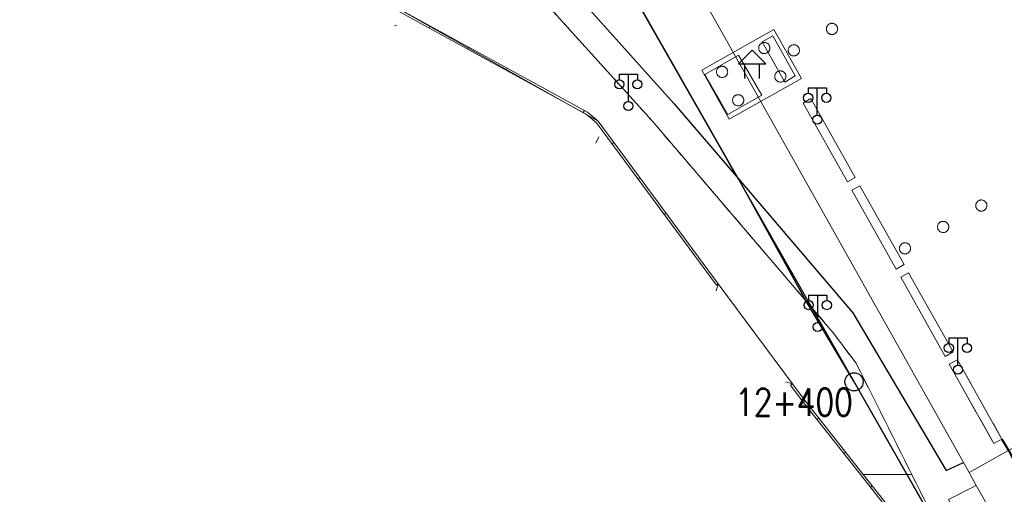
# Model space of a CAD drawing. Extents: x 39508475 to 39522402, y 3783947 to 3795549.
# Tile 182 of 256: x 39518478 to 39518587, y 3790498 to 3790550. Entities that reach past the tile are written whole.
import ezdxf
from ezdxf.enums import TextEntityAlignment as Align

# ---------------------------------------------------------------- set-up
doc = ezdxf.new("R2010")
doc.units = 0
for name, pattern in [('X0', [4, 3, -1]), ('X5', [3, 2, -1]), ('X6', [2, 1, -1])]:
    doc.linetypes.add(name, pattern=pattern)
doc.layers.get('0').update_dxf_attribs({"linetype": 'CONTINUOUS'})
for name, color, linetype in [('DLDW', 14, 'CONTINUOUS'), ('DLSS', 4, 'CONTINUOUS'), ('DMTZ', 3, 'CONTINUOUS'), ('JCDL_DMX_F', 30, 'CONTINUOUS'), ('JCDL_JMDD_F', 231, 'CONTINUOUS'), ('JCDL_JMDM_F', 231, 'CONTINUOUS'), ('JCDL_JMDX_F', 231, 'CONTINUOUS'), ('JCDL_JTM', 100, 'CONTINUOUS'), ('JCDL_JTX_F', 100, 'CONTINUOUS'), ('JCDL_ZBM', 3, 'CONTINUOUS'), ('JMD', 6, 'CONTINUOUS'), ('SXSS', 5, 'CONTINUOUS'), ('断面线', 2, 'CONTINUOUS')]:
    doc.layers.add(name, color=color, linetype=linetype)
doc.layers.add('JCDL_JMDX', color=1, linetype='CONTINUOUS', lineweight=0)
doc.layers.add('JCDL_ZBX_F', color=7, linetype='CONTINUOUS', lineweight=0)
doc.styles.add('HZ', font='rs', dxfattribs={"width": 0.8, "bigfont": 'hztxt'})
doc.linetypes.add('10422', pattern='A,2,[150,AAA.SHX,S=1,R=0,X=0,Y=1],2,[177,AAA.SHX,S=1,R=0,X=0,Y=0.8],1e-09', length=4)
doc.linetypes.add('X35', pattern='A,2,[150,AAA.SHX,S=1,R=0,X=0,Y=1],2,[177,AAA.SHX,S=1,R=0,X=0,Y=0.8],1e-09', length=4)

# ---------------------------------------------------------------- blocks, each defined once
blk = doc.blocks.new('3521000')
at = {"color": 0}
for p, q in [((-1, 3.5), (1, 3.5)), ((0, 0.5), (0, 3.5))]:
    blk.add_line(p, q, dxfattribs=at)
at = {"color": 0, "linetype": 'Continuous', "flags": 128}
for points in [[(-1, 3.5), (-1, 2.9)], [(1, 3.5), (1, 2.9)]]:
    blk.add_lwpolyline(points, dxfattribs=at)
at = {"color": 0}
for centre in [(-1, 2.4), (1, 2.4), (0, 0)]:
    blk.add_circle(centre, 0.5, dxfattribs=at)
blk = doc.blocks.new('3621000')
at = {"color": 0}
for p, q in [((0, 3.1), (-1.5, 1.6)), ((1.5, 1.6), (0, 3.1)), ((-1.5, 1.6), (1.5, 1.6)), ((-0.8, 0), (-0.8, 1.6)), ((0.8, 0), (0.8, 1.6))]:
    blk.add_line(p, q, dxfattribs=at)

msp = doc.modelspace()

# ---------------------------------------------------------------- linework, layer by layer
at = {"layer": 'DLSS', "linetype": 'Continuous', "lineweight": 0}
for points in [[(39518614.147, 3790517.81801), (39518582.809, 3790500.208), (39518500, 3790647.8192), (39518500, 3790721.29076), (39518614.147, 3790517.81801)], [(39518500, 3790647.8192), (39518582.809, 3790500.208)], [(39518567.19438, 3790549.37201), (39518567.16918, 3790549.3228), (39518567.14849, 3790549.27153), (39518567.13249, 3790549.21861), (39518567.12129, 3790549.16448), (39518567.11499, 3790549.10955), (39518567.11364, 3790549.05429), (39518567.11725, 3790548.99912), (39518567.12579, 3790548.9445), (39518567.13918, 3790548.89086), (39518567.15734, 3790548.83865), (39518567.1801, 3790548.78827), (39518567.20729, 3790548.74013), (39518567.23868, 3790548.69462), (39518567.27402, 3790548.65211), (39518567.31304, 3790548.61294), (39518567.3554, 3790548.57743), (39518567.40078, 3790548.54585), (39518567.44881, 3790548.51847), (39518567.4991, 3790548.49551), (39518567.55124, 3790548.47714), (39518567.60482, 3790548.46353), (39518567.65941, 3790548.45477), (39518567.71456, 3790548.45094), (39518567.76983, 3790548.45207), (39518567.82478, 3790548.45815), (39518567.87896, 3790548.46913), (39518567.93194, 3790548.48492), (39518567.9833, 3790548.5054), (39518568.0326, 3790548.5304), (39518568.07947, 3790548.55972), (39518568.12353, 3790548.59312), (39518568.16441, 3790548.63034), (39518568.20179, 3790548.67107), (39518568.23537, 3790548.71499), (39518568.26487, 3790548.76174), (39518568.29007, 3790548.81095), (39518568.31075, 3790548.86221), (39518568.32676, 3790548.91513), (39518568.33796, 3790548.96927), (39518568.34426, 3790549.02419), (39518568.34561, 3790549.07946), (39518568.342, 3790549.13462), (39518568.33346, 3790549.18924), (39518568.32006, 3790549.24288), (39518568.30191, 3790549.2951), (39518568.27915, 3790549.34548), (39518568.25196, 3790549.39361), (39518568.22057, 3790549.43912), (39518568.18522, 3790549.48163), (39518568.14621, 3790549.5208), (39518568.10385, 3790549.55632), (39518568.05846, 3790549.58789), (39518568.01044, 3790549.61527), (39518567.96015, 3790549.63823), (39518567.908, 3790549.6566), (39518567.85442, 3790549.67021), (39518567.79984, 3790549.67897), (39518567.74469, 3790549.6828), (39518567.68942, 3790549.68167), (39518567.63447, 3790549.67559), (39518567.58028, 3790549.66461), (39518567.5273, 3790549.64882), (39518567.47595, 3790549.62834), (39518567.42664, 3790549.60334), (39518567.37978, 3790549.57402), (39518567.33572, 3790549.54062), (39518567.29484, 3790549.50341), (39518567.25746, 3790549.46268), (39518567.22388, 3790549.41876), (39518567.19438, 3790549.37201)], [(39518559.74246, 3790547.26899), (39518559.71727, 3790547.21978), (39518559.69658, 3790547.16851), (39518559.68057, 3790547.11559), (39518559.66938, 3790547.06146), (39518559.66308, 3790547.00653), (39518559.66172, 3790546.95127), (39518559.66533, 3790546.8961), (39518559.67387, 3790546.84148), (39518559.68727, 3790546.78785), (39518559.70543, 3790546.73563), (39518559.72819, 3790546.68525), (39518559.75537, 3790546.63711), (39518559.78677, 3790546.5916), (39518559.82211, 3790546.54909), (39518559.86112, 3790546.50992), (39518559.90349, 3790546.47441), (39518559.94887, 3790546.44283), (39518559.9969, 3790546.41545), (39518560.04719, 3790546.39249), (39518560.09933, 3790546.37413), (39518560.15291, 3790546.36051), (39518560.2075, 3790546.35175), (39518560.26265, 3790546.34792), (39518560.31792, 3790546.34905), (39518560.37287, 3790546.35513), (39518560.42705, 3790546.36611), (39518560.48003, 3790546.3819), (39518560.53138, 3790546.40238), (39518560.58069, 3790546.42738), (39518560.62756, 3790546.4567), (39518560.67161, 3790546.4901), (39518560.71249, 3790546.52732), (39518560.74987, 3790546.56805), (39518560.78345, 3790546.61197), (39518560.81296, 3790546.65872), (39518560.83816, 3790546.70793), (39518560.85884, 3790546.75919), (39518560.87485, 3790546.81211), (39518560.88604, 3790546.86625), (39518560.89234, 3790546.92117), (39518560.8937, 3790546.97644), (39518560.89009, 3790547.0316), (39518560.88155, 3790547.08622), (39518560.86815, 3790547.13986), (39518560.85, 3790547.19208), (39518560.82723, 3790547.24246), (39518560.80005, 3790547.2906), (39518560.76866, 3790547.3361), (39518560.73331, 3790547.37861), (39518560.6943, 3790547.41778), (39518560.65193, 3790547.4533), (39518560.60655, 3790547.48487), (39518560.55852, 3790547.51225), (39518560.50824, 3790547.53522), (39518560.45609, 3790547.55358), (39518560.40251, 3790547.56719), (39518560.34792, 3790547.57595), (39518560.29277, 3790547.57978), (39518560.2375, 3790547.57865), (39518560.18255, 3790547.57257), (39518560.12837, 3790547.56159), (39518560.07539, 3790547.5458), (39518560.02404, 3790547.52532), (39518559.97473, 3790547.50032), (39518559.92786, 3790547.471), (39518559.88381, 3790547.4376), (39518559.84293, 3790547.40039), (39518559.80555, 3790547.35965), (39518559.77197, 3790547.31574), (39518559.74246, 3790547.26899)], [(39518562.99375, 3790547.01548), (39518562.96855, 3790546.96627), (39518562.94787, 3790546.915), (39518562.93186, 3790546.86209), (39518562.92066, 3790546.80795), (39518562.91436, 3790546.75303), (39518562.91301, 3790546.69776), (39518562.91662, 3790546.64259), (39518562.92516, 3790546.58797), (39518562.93856, 3790546.53434), (39518562.95671, 3790546.48212), (39518562.97947, 3790546.43174), (39518563.00666, 3790546.3836), (39518563.03805, 3790546.3381), (39518563.0734, 3790546.29559), (39518563.11241, 3790546.25642), (39518563.15478, 3790546.2209), (39518563.20016, 3790546.18933), (39518563.24818, 3790546.16195), (39518563.29847, 3790546.13898), (39518563.35062, 3790546.12062), (39518563.4042, 3790546.107), (39518563.45878, 3790546.09825), (39518563.51393, 3790546.09442), (39518563.56921, 3790546.09554), (39518563.62415, 3790546.10162), (39518563.67834, 3790546.1126), (39518563.73132, 3790546.1284), (39518563.78267, 3790546.14887), (39518563.83197, 3790546.17387), (39518563.87884, 3790546.20319), (39518563.9229, 3790546.23659), (39518563.96378, 3790546.27381), (39518564.00116, 3790546.31454), (39518564.03474, 3790546.35846), (39518564.06424, 3790546.40521), (39518564.08944, 3790546.45442), (39518564.11012, 3790546.50569), (39518564.12613, 3790546.5586), (39518564.13733, 3790546.61274), (39518564.14363, 3790546.66766), (39518564.14498, 3790546.72293), (39518564.14137, 3790546.77809), (39518564.13284, 3790546.83272), (39518564.11943, 3790546.88635), (39518564.10128, 3790546.93857), (39518564.07852, 3790546.98895), (39518564.05133, 3790547.03708), (39518564.01994, 3790547.08259), (39518563.9846, 3790547.1251), (39518563.94558, 3790547.16427), (39518563.90322, 3790547.19979), (39518563.85784, 3790547.23136), (39518563.80981, 3790547.25874), (39518563.75952, 3790547.2817), (39518563.70738, 3790547.30007), (39518563.6538, 3790547.31368), (39518563.59921, 3790547.32244), (39518563.54406, 3790547.32627), (39518563.48879, 3790547.32514), (39518563.43384, 3790547.31906), (39518563.37966, 3790547.30809), (39518563.32668, 3790547.29229), (39518563.27533, 3790547.27181), (39518563.22602, 3790547.24681), (39518563.17915, 3790547.2175), (39518563.1351, 3790547.18409), (39518563.09422, 3790547.14688), (39518563.05684, 3790547.10615), (39518563.02326, 3790547.06223), (39518562.99375, 3790547.01548)], [(39518555.10179, 3790544.64793), (39518555.07659, 3790544.59872), (39518555.05591, 3790544.54746), (39518555.0399, 3790544.49454), (39518555.0287, 3790544.4404), (39518555.0224, 3790544.38548), (39518555.02105, 3790544.33021), (39518555.02466, 3790544.27505), (39518555.0332, 3790544.22043), (39518555.0466, 3790544.16679), (39518555.06475, 3790544.11457), (39518555.08751, 3790544.06419), (39518555.1147, 3790544.01606), (39518555.14609, 3790543.97055), (39518555.18144, 3790543.92804), (39518555.22045, 3790543.88887), (39518555.26281, 3790543.85335), (39518555.3082, 3790543.82178), (39518555.35622, 3790543.7944), (39518555.40651, 3790543.77144), (39518555.45866, 3790543.75307), (39518555.51224, 3790543.73946), (39518555.56682, 3790543.7307), (39518555.62197, 3790543.72687), (39518555.67724, 3790543.728), (39518555.73219, 3790543.73408), (39518555.78638, 3790543.74506), (39518555.83936, 3790543.76085), (39518555.89071, 3790543.78133), (39518555.94002, 3790543.80633), (39518555.98688, 3790543.83565), (39518556.03094, 3790543.86905), (39518556.07182, 3790543.90626), (39518556.1092, 3790543.947), (39518556.14278, 3790543.99091), (39518556.17228, 3790544.03767), (39518556.19748, 3790544.08687), (39518556.21817, 3790544.13814), (39518556.23417, 3790544.19106), (39518556.24537, 3790544.24519), (39518556.25167, 3790544.30012), (39518556.25302, 3790544.35538), (39518556.24941, 3790544.41055), (39518556.24087, 3790544.46517), (39518556.22748, 3790544.51881), (39518556.20932, 3790544.57102), (39518556.18656, 3790544.6214), (39518556.15937, 3790544.66954), (39518556.12798, 3790544.71505), (39518556.09264, 3790544.75756), (39518556.05362, 3790544.79673), (39518556.01126, 3790544.83224), (39518555.96588, 3790544.86382), (39518555.91785, 3790544.8912), (39518555.86756, 3790544.91416), (39518555.81542, 3790544.93253), (39518555.76184, 3790544.94614), (39518555.70725, 3790544.9549), (39518555.6521, 3790544.95873), (39518555.59683, 3790544.9576), (39518555.54188, 3790544.95152), (39518555.4877, 3790544.94054), (39518555.43472, 3790544.92475), (39518555.38336, 3790544.90427), (39518555.33406, 3790544.87927), (39518555.28719, 3790544.84995), (39518555.24313, 3790544.81655), (39518555.20226, 3790544.77933), (39518555.16487, 3790544.7386), (39518555.1313, 3790544.69468), (39518555.10179, 3790544.64793)], [(39518561.51288, 3790544.1344), (39518561.48768, 3790544.08519), (39518561.467, 3790544.03392), (39518561.45099, 3790543.98101), (39518561.43979, 3790543.92687), (39518561.43349, 3790543.87195), (39518561.43214, 3790543.81668), (39518561.43575, 3790543.76151), (39518561.44429, 3790543.70689), (39518561.45769, 3790543.65326), (39518561.47584, 3790543.60104), (39518561.4986, 3790543.55066), (39518561.52579, 3790543.50252), (39518561.55718, 3790543.45702), (39518561.59253, 3790543.41451), (39518561.63154, 3790543.37534), (39518561.67391, 3790543.33982), (39518561.71928, 3790543.30825), (39518561.76731, 3790543.28087), (39518561.8176, 3790543.2579), (39518561.86975, 3790543.23954), (39518561.92333, 3790543.22592), (39518561.97791, 3790543.21717), (39518562.03306, 3790543.21334), (39518562.08833, 3790543.21447), (39518562.14328, 3790543.22054), (39518562.19747, 3790543.23153), (39518562.25045, 3790543.24732), (39518562.3018, 3790543.2678), (39518562.3511, 3790543.2928), (39518562.39797, 3790543.32211), (39518562.44203, 3790543.35552), (39518562.48291, 3790543.39273), (39518562.52029, 3790543.43346), (39518562.55387, 3790543.47738), (39518562.58337, 3790543.52413), (39518562.60857, 3790543.57334), (39518562.62926, 3790543.62461), (39518562.64526, 3790543.67752), (39518562.65646, 3790543.73166), (39518562.66276, 3790543.78658), (39518562.66411, 3790543.84185), (39518562.6605, 3790543.89702), (39518562.65196, 3790543.95164), (39518562.63856, 3790544.00527), (39518562.62041, 3790544.05749), (39518562.59765, 3790544.10787), (39518562.57046, 3790544.15601), (39518562.53907, 3790544.20151), (39518562.50373, 3790544.24402), (39518562.46471, 3790544.2832), (39518562.42235, 3790544.31871), (39518562.37697, 3790544.35029), (39518562.32894, 3790544.37766), (39518562.27865, 3790544.40063), (39518562.22651, 3790544.41899), (39518562.17293, 3790544.43261), (39518562.11834, 3790544.44137), (39518562.06319, 3790544.4452), (39518562.00792, 3790544.44407), (39518561.95297, 3790544.43799), (39518561.89879, 3790544.42701), (39518561.84581, 3790544.41121), (39518561.79445, 3790544.39073), (39518561.74515, 3790544.36574), (39518561.69828, 3790544.33642), (39518561.65422, 3790544.30302), (39518561.61334, 3790544.2658), (39518561.57596, 3790544.22507), (39518561.54238, 3790544.18115), (39518561.51288, 3790544.1344)], [(39518556.8722, 3790541.51335), (39518556.84701, 3790541.46414), (39518556.82632, 3790541.41287), (39518556.81032, 3790541.35996), (39518556.79912, 3790541.30582), (39518556.79282, 3790541.25089), (39518556.79147, 3790541.19563), (39518556.79507, 3790541.14046), (39518556.80361, 3790541.08584), (39518556.81701, 3790541.03221), (39518556.83517, 3790540.97999), (39518556.85793, 3790540.92961), (39518556.88511, 3790540.88147), (39518556.91651, 3790540.83596), (39518556.95185, 3790540.79345), (39518556.99086, 3790540.75428), (39518557.03323, 3790540.71877), (39518557.07861, 3790540.68719), (39518557.12664, 3790540.65981), (39518557.17693, 3790540.63685), (39518557.22907, 3790540.61849), (39518557.28265, 3790540.60487), (39518557.33724, 3790540.59611), (39518557.39239, 3790540.59228), (39518557.44766, 3790540.59341), (39518557.50261, 3790540.59949), (39518557.55679, 3790540.61047), (39518557.60977, 3790540.62627), (39518557.66112, 3790540.64674), (39518557.71043, 3790540.67174), (39518557.7573, 3790540.70106), (39518557.80135, 3790540.73446), (39518557.84223, 3790540.77168), (39518557.87962, 3790540.81241), (39518557.91319, 3790540.85633), (39518557.9427, 3790540.90308), (39518557.9679, 3790540.95229), (39518557.98858, 3790541.00355), (39518558.00459, 3790541.05647), (39518558.01579, 3790541.11061), (39518558.02209, 3790541.16553), (39518558.02344, 3790541.2208), (39518558.01983, 3790541.27597), (39518558.01129, 3790541.33059), (39518557.99789, 3790541.38422), (39518557.97974, 3790541.43644), (39518557.95697, 3790541.48682), (39518557.92979, 3790541.53496), (39518557.8984, 3790541.58046), (39518557.86305, 3790541.62297), (39518557.82404, 3790541.66214), (39518557.78167, 3790541.69766), (39518557.73629, 3790541.72923), (39518557.68827, 3790541.75661), (39518557.63798, 3790541.77958), (39518557.58583, 3790541.79794), (39518557.53225, 3790541.81156), (39518557.47766, 3790541.82031), (39518557.42251, 3790541.82414), (39518557.36724, 3790541.82302), (39518557.31229, 3790541.81694), (39518557.25811, 3790541.80596), (39518557.20513, 3790541.79016), (39518557.15378, 3790541.76968), (39518557.10447, 3790541.74468), (39518557.0576, 3790541.71537), (39518557.01355, 3790541.68196), (39518556.97267, 3790541.64475), (39518556.93529, 3790541.60402), (39518556.90171, 3790541.5601), (39518556.8722, 3790541.51335)], [(39518564.54099, 3790540.907), (39518565.40444, 3790541.39126), (39518570.27898, 3790532.69983), (39518569.42699, 3790532.222), (39518564.54099, 3790540.907)], [(39518565.40444, 3790541.39126), (39518564.54099, 3790540.907), (39518569.42699, 3790532.222), (39518570.27898, 3790532.69983), (39518565.40444, 3790541.39126)], [(39518569.921, 3790531.323), (39518570.78073, 3790531.80517), (39518575.65737, 3790523.10997), (39518574.798, 3790522.628), (39518569.921, 3790531.323)], [(39518570.78073, 3790531.80517), (39518569.921, 3790531.323), (39518574.798, 3790522.628), (39518575.65737, 3790523.10997), (39518570.78073, 3790531.80517)], [(39518583.62442, 3790529.92391), (39518583.59922, 3790529.8747), (39518583.57854, 3790529.82344), (39518583.56253, 3790529.77052), (39518583.55133, 3790529.71638), (39518583.54503, 3790529.66146), (39518583.54368, 3790529.6062), (39518583.54729, 3790529.55103), (39518583.55583, 3790529.49641), (39518583.56922, 3790529.44278), (39518583.58738, 3790529.39056), (39518583.61014, 3790529.34018), (39518583.63732, 3790529.29205), (39518583.66872, 3790529.24654), (39518583.70406, 3790529.20403), (39518583.74307, 3790529.16486), (39518583.78544, 3790529.12934), (39518583.83081, 3790529.09777), (39518583.87884, 3790529.07039), (39518583.92913, 3790529.04743), (39518583.98127, 3790529.02906), (39518584.03485, 3790529.01545), (39518584.08944, 3790529.00669), (39518584.14458, 3790529.00286), (39518584.19986, 3790529.00399), (39518584.2548, 3790529.01006), (39518584.30899, 3790529.02104), (39518584.36196, 3790529.03684), (39518584.41331, 3790529.05731), (39518584.46262, 3790529.08231), (39518584.50949, 3790529.11163), (39518584.55354, 3790529.14503), (39518584.59442, 3790529.18224), (39518584.6318, 3790529.22297), (39518584.66538, 3790529.26689), (39518584.69489, 3790529.31364), (39518584.72009, 3790529.36285), (39518584.74077, 3790529.41411), (39518584.75678, 3790529.46703), (39518584.76798, 3790529.52116), (39518584.77428, 3790529.57609), (39518584.77563, 3790529.63135), (39518584.77202, 3790529.68652), (39518584.76348, 3790529.74114), (39518584.75009, 3790529.79477), (39518584.73193, 3790529.84699), (39518584.70917, 3790529.89737), (39518584.68199, 3790529.94551), (39518584.6506, 3790529.99101), (39518584.61525, 3790530.03352), (39518584.57624, 3790530.07269), (39518584.53387, 3790530.1082), (39518584.4885, 3790530.13978), (39518584.44047, 3790530.16716), (39518584.39018, 3790530.19012), (39518584.33804, 3790530.20849), (39518584.28446, 3790530.2221), (39518584.22987, 3790530.23086), (39518584.17473, 3790530.23469), (39518584.11945, 3790530.23356), (39518584.06451, 3790530.22749), (39518584.01032, 3790530.21651), (39518583.95735, 3790530.20071), (39518583.906, 3790530.18024), (39518583.85669, 3790530.15524), (39518583.80982, 3790530.12592), (39518583.76577, 3790530.09252), (39518583.72489, 3790530.0553), (39518583.68751, 3790530.01458), (39518583.65393, 3790529.97066), (39518583.62442, 3790529.92391)], [(39518579.42596, 3790527.5686), (39518579.40077, 3790527.5194), (39518579.38008, 3790527.46813), (39518579.36407, 3790527.41521), (39518579.35288, 3790527.36107), (39518579.34658, 3790527.30615), (39518579.34522, 3790527.25088), (39518579.34883, 3790527.19572), (39518579.35737, 3790527.1411), (39518579.37077, 3790527.08746), (39518579.38892, 3790527.03524), (39518579.41169, 3790526.98486), (39518579.43887, 3790526.93673), (39518579.47026, 3790526.89122), (39518579.50561, 3790526.84871), (39518579.54462, 3790526.80954), (39518579.58699, 3790526.77403), (39518579.63237, 3790526.74245), (39518579.6804, 3790526.71507), (39518579.73068, 3790526.69211), (39518579.78283, 3790526.67374), (39518579.83641, 3790526.66013), (39518579.891, 3790526.65137), (39518579.94615, 3790526.64754), (39518580.00142, 3790526.64867), (39518580.05637, 3790526.65475), (39518580.11055, 3790526.66573), (39518580.16353, 3790526.68152), (39518580.21488, 3790526.702), (39518580.26419, 3790526.727), (39518580.31106, 3790526.75632), (39518580.35511, 3790526.78972), (39518580.39599, 3790526.82694), (39518580.43337, 3790526.86767), (39518580.46695, 3790526.91158), (39518580.49646, 3790526.95834), (39518580.52165, 3790527.00754), (39518580.54234, 3790527.05881), (39518580.55834, 3790527.11173), (39518580.56954, 3790527.16586), (39518580.57584, 3790527.22079), (39518580.57719, 3790527.27605), (39518580.57359, 3790527.33122), (39518580.56505, 3790527.38584), (39518580.55165, 3790527.43948), (39518580.53349, 3790527.49169), (39518580.51073, 3790527.54207), (39518580.48355, 3790527.59021), (39518580.45215, 3790527.63572), (39518580.41681, 3790527.67823), (39518580.3778, 3790527.7174), (39518580.33543, 3790527.75291), (39518580.29005, 3790527.78449), (39518580.24202, 3790527.81187), (39518580.19173, 3790527.83483), (39518580.13959, 3790527.85319), (39518580.08601, 3790527.86681), (39518580.03142, 3790527.87557), (39518579.97627, 3790527.8794), (39518579.921, 3790527.87827), (39518579.86605, 3790527.87219), (39518579.81187, 3790527.86121), (39518579.75889, 3790527.84542), (39518579.70754, 3790527.82494), (39518579.65823, 3790527.79994), (39518579.61136, 3790527.77062), (39518579.56731, 3790527.73722), (39518579.52643, 3790527.7), (39518579.48905, 3790527.65927), (39518579.45547, 3790527.61535), (39518579.42596, 3790527.5686)], [(39518575.22538, 3790525.21198), (39518575.20019, 3790525.16278), (39518575.1795, 3790525.11151), (39518575.16349, 3790525.0586), (39518575.1523, 3790525.00446), (39518575.14599, 3790524.94954), (39518575.14464, 3790524.89427), (39518575.14825, 3790524.83911), (39518575.15679, 3790524.78449), (39518575.17019, 3790524.73085), (39518575.18834, 3790524.67864), (39518575.2111, 3790524.62826), (39518575.23828, 3790524.58012), (39518575.26968, 3790524.53461), (39518575.30502, 3790524.49211), (39518575.34403, 3790524.45293), (39518575.3864, 3790524.41742), (39518575.43178, 3790524.38585), (39518575.4798, 3790524.35847), (39518575.53009, 3790524.3355), (39518575.58223, 3790524.31714), (39518575.63581, 3790524.30352), (39518575.6904, 3790524.29476), (39518575.74555, 3790524.29093), (39518575.80082, 3790524.29206), (39518575.85576, 3790524.29814), (39518575.90995, 3790524.30912), (39518575.96293, 3790524.32491), (39518576.01427, 3790524.34539), (39518576.06358, 3790524.37039), (39518576.11045, 3790524.3997), (39518576.1545, 3790524.4331), (39518576.19538, 3790524.47032), (39518576.23276, 3790524.51105), (39518576.26634, 3790524.55497), (39518576.29585, 3790524.60171), (39518576.32105, 3790524.65092), (39518576.34173, 3790524.70219), (39518576.35774, 3790524.7551), (39518576.36894, 3790524.80924), (39518576.37524, 3790524.86416), (39518576.37659, 3790524.91943), (39518576.37298, 3790524.97459), (39518576.36444, 3790525.02921), (39518576.35104, 3790525.08285), (39518576.33289, 3790525.13506), (39518576.31013, 3790525.18544), (39518576.28295, 3790525.23358), (39518576.25156, 3790525.27909), (39518576.21621, 3790525.3216), (39518576.1772, 3790525.36076), (39518576.13483, 3790525.39628), (39518576.08946, 3790525.42785), (39518576.04143, 3790525.45523), (39518575.99114, 3790525.4782), (39518575.939, 3790525.49656), (39518575.88542, 3790525.51018), (39518575.83084, 3790525.51894), (39518575.77569, 3790525.52277), (39518575.72042, 3790525.52164), (39518575.66547, 3790525.51556), (39518575.61129, 3790525.50458), (39518575.55831, 3790525.48879), (39518575.50696, 3790525.46831), (39518575.45765, 3790525.44331), (39518575.41078, 3790525.414), (39518575.36673, 3790525.38059), (39518575.32585, 3790525.34338), (39518575.28847, 3790525.30265), (39518575.25489, 3790525.25873), (39518575.22538, 3790525.21198)], [(39518575.286, 3790521.72599), (39518576.15898, 3790522.21561), (39518581.04772, 3790513.49885), (39518580.185, 3790513.015), (39518575.286, 3790521.72599)], [(39518576.15898, 3790522.21561), (39518575.286, 3790521.72599), (39518580.185, 3790513.015), (39518581.04772, 3790513.49885), (39518576.15898, 3790522.21561)], [(39518586.42499, 3790503.91099), (39518585.529, 3790503.42699), (39518580.63799, 3790512.14099), (39518581.546, 3790512.634), (39518586.42499, 3790503.91099)]]:
    msp.add_lwpolyline(points, dxfattribs=at)
at = {"layer": 'DLSS', "linetype": 'X6', "lineweight": 0}
for points in [[(39518526.192, 3790563.03999), (39518547.94, 3790538.92799), (39518567.875, 3790515.60301), (39518570.383, 3790512.24601), (39518576.50622, 3790500)], [(39518576.50622, 3790500), (39518584.467, 3790484.079), (39518585.97999, 3790482.391), (39518590.761, 3790484.688)]]:
    msp.add_lwpolyline(points, dxfattribs=at)
at = {"layer": 'DLSS', "color": 114, "linetype": 'X0', "lineweight": 0, "true_color": 0x009944}
msp.add_lwpolyline([(39518580.63799, 3790512.14099), (39518581.546, 3790512.634), (39518586.42499, 3790503.91099), (39518585.529, 3790503.42699), (39518580.63799, 3790512.14099)], dxfattribs=at)
at = {"layer": 'DLSS', "linetype": 'Continuous', "lineweight": 40}
msp.add_lwpolyline([(39518586.42499, 3790503.91099), (39518587.17501, 3790502.602), (39518588.51795, 3790500)], dxfattribs=at)
at = {"layer": 'DMTZ', "linetype": 'X35', "lineweight": 0}
for points in [[(39518582.809, 3790500.208), (39518582.92527, 3790500)], [(39518582.92527, 3790500), (39518583.605, 3790498.78399)]]:
    msp.add_lwpolyline(points, dxfattribs=at)
at = {"layer": 'JCDL_DMX_F', "color": 3, "linetype": 'X35', "lineweight": 0}
for points in [[(39518582.809, 3790500.208), (39518582.92527, 3790500)], [(39518582.92527, 3790500), (39518583.605, 3790498.78399)]]:
    msp.add_lwpolyline(points, dxfattribs=at)
at = {"layer": 'JCDL_JMDM_F', "lineweight": 0}
msp.add_lwpolyline([(39518561.32599, 3790548.99699), (39518564.36306, 3790543.61976), (39518556.43107, 3790539.13977), (39518553.394, 3790544.51701), (39518561.32599, 3790548.99699)], dxfattribs=at)
at = {"layer": 'JCDL_JMDX', "color": 6, "linetype": 'Continuous', "lineweight": 0}
for points in [[(39518555.21084, 3790521.00703), (39518541.985, 3790538.903), (39518540.83552, 3790539.8838), (39518518.85261, 3790551.94393), (39518513.544, 3790554.312), (39518510.815, 3790555.37501), (39518505.93601, 3790557.03101), (39518501.20701, 3790558.14099), (39518500, 3790558.37135)], [(39518555.01826, 3790520.86107), (39518541.80099, 3790538.73136), (39518540.69278, 3790539.67697), (39518518.74138, 3790551.7198), (39518513.44765, 3790554.08123), (39518510.72941, 3790555.14005), (39518505.8671, 3790556.79038), (39518501.15498, 3790557.89641), (39518500, 3790558.11684)], [(39518519.81335, 3790549.48508), (39518519.5805, 3790549.3941)], [(39518523.52944, 3790549.37816), (39518523.40919, 3790549.15897)], [(39518527.76755, 3790547.05307), (39518527.6473, 3790546.83389)], [(39518532.00567, 3790544.72798), (39518531.88542, 3790544.5088)], [(39518540.4819, 3790540.0778), (39518540.36165, 3790539.85862)], [(39518543.72114, 3790536.55566), (39518543.52014, 3790536.407)], [(39518546.59567, 3790532.66918), (39518546.39467, 3790532.52052)], [(39518549.4702, 3790528.7827), (39518549.2692, 3790528.63404)], [(39518555.21084, 3790521.00703), (39518555.01826, 3790520.86107)], [(39518563.37723, 3790509.97984), (39518563.17624, 3790509.83118)], [(39518570.85219, 3790500), (39518564.45135, 3790508.10718), (39518563.17624, 3790509.83118)], [(39518571.17071, 3790500), (39518564.65, 3790508.25901), (39518563.37723, 3790509.97984)], [(39518564.65, 3790508.25901), (39518564.73379, 3790508.02347)], [(39518559.88774, 3790506.56496), (39518559.97152, 3790506.32942)], [(39518566.27094, 3790506.20596), (39518566.07472, 3790506.05104)], [(39518569.2182, 3790502.47301), (39518569.02199, 3790502.31809)], [(39518587.25368, 3790480.36444), (39518584.18831, 3790483.83268), (39518583.01718, 3790485.15775), (39518579.79449, 3790488.67386), (39518570.85219, 3790500)], [(39518587.441, 3790480.53001), (39518584.37563, 3790483.99824), (39518583.20301, 3790485.325), (39518579.985, 3790488.836), (39518571.17071, 3790500)], [(39518572.16547, 3790498.74007), (39518571.96925, 3790498.58515)], [(39518581.793, 3790494.869), (39518580.555, 3790497.243), (39518583.60501, 3790498.78399), (39518584.919, 3790496.46999), (39518584.48672, 3790496.2486), (39518581.793, 3790494.869)]]:
    msp.add_lwpolyline(points, dxfattribs=at)
at = {"layer": 'JCDL_JMDX_F', "linetype": 'Continuous', "lineweight": 0}
for points in [[(39518565.40444, 3790541.39126), (39518564.54099, 3790540.907), (39518569.42699, 3790532.222), (39518570.27898, 3790532.69983), (39518565.40444, 3790541.39126)], [(39518542.07689, 3790537.20082), (39518541.74837, 3790536.47139)], [(39518570.78073, 3790531.80517), (39518569.921, 3790531.323), (39518574.798, 3790522.628), (39518575.65737, 3790523.10997), (39518570.78073, 3790531.80517)], [(39518576.15898, 3790522.21561), (39518575.286, 3790521.72599), (39518580.185, 3790513.015), (39518581.04772, 3790513.49885), (39518576.15898, 3790522.21561)], [(39518555.21926, 3790521.00973), (39518554.98435, 3790520.245)], [(39518580.63799, 3790512.14099), (39518581.546, 3790512.634), (39518586.42499, 3790503.91099), (39518585.529, 3790503.42699), (39518580.63799, 3790512.14099)], [(39518563.37723, 3790509.97984), (39518562.6097, 3790510.20543)]]:
    msp.add_lwpolyline(points, dxfattribs=at)
at = {"layer": 'JCDL_JMDX_F', "linetype": 'X5', "lineweight": 0}
msp.add_lwpolyline([(39518586.42499, 3790503.91099), (39518587.17501, 3790502.602), (39518588.51795, 3790500)], dxfattribs=at)
at = {"layer": 'JCDL_JTM', "linetype": 'Continuous', "lineweight": 0}
msp.add_lwpolyline([(39518614.147, 3790517.81801), (39518582.809, 3790500.208), (39518500, 3790647.8192), (39518500, 3790721.29076), (39518614.147, 3790517.81801)], dxfattribs=at)
at = {"layer": 'JCDL_JTX_F', "linetype": 'Continuous', "lineweight": 0}
msp.add_lwpolyline([(39518500, 3790647.8192), (39518582.809, 3790500.208)], dxfattribs=at)
at = {"layer": 'JCDL_ZBM', "linetype": 'Continuous', "lineweight": 0}
for points in [[(39518526.192, 3790563.03999), (39518547.94, 3790538.92799), (39518567.875, 3790515.60301), (39518570.383, 3790512.24601), (39518576.50622, 3790500)], [(39518576.50622, 3790500), (39518571.17071, 3790500), (39518564.65, 3790508.25901), (39518563.37723, 3790509.97984), (39518555.21926, 3790521.00973), (39518541.985, 3790538.903), (39518518.85261, 3790551.94392)], [(39518564.54099, 3790540.907), (39518565.40444, 3790541.39126), (39518570.27898, 3790532.69983), (39518569.42699, 3790532.222), (39518564.54099, 3790540.907)], [(39518569.921, 3790531.323), (39518570.78073, 3790531.80517), (39518575.65737, 3790523.10997), (39518574.798, 3790522.628), (39518569.921, 3790531.323)], [(39518575.286, 3790521.72599), (39518576.15898, 3790522.21561), (39518581.04772, 3790513.49885), (39518580.185, 3790513.015), (39518575.286, 3790521.72599)], [(39518586.42499, 3790503.91099), (39518585.529, 3790503.42699), (39518580.63799, 3790512.14099), (39518581.546, 3790512.634), (39518586.42499, 3790503.91099)], [(39518584.467, 3790484.079), (39518584.37563, 3790483.99824), (39518583.20301, 3790485.325), (39518579.985, 3790488.836), (39518571.17071, 3790500), (39518576.50622, 3790500), (39518584.467, 3790484.079)]]:
    msp.add_lwpolyline(points, dxfattribs=at)
at = {"layer": 'JCDL_ZBX_F', "color": 114, "linetype": 'X0', "lineweight": 0, "true_color": 0x009944}
msp.add_lwpolyline([(39518580.63799, 3790512.14099), (39518581.546, 3790512.634), (39518586.42499, 3790503.91099), (39518585.529, 3790503.42699), (39518580.63799, 3790512.14099)], dxfattribs=at)
at = {"layer": 'JMD', "color": 6, "linetype": 'Continuous', "lineweight": 0}
for points in [[(39518560.04652, 3790547.64101), (39518561.20451, 3790548.28902), (39518563.66357, 3790543.89903), (39518562.52757, 3790543.21102), (39518560.04652, 3790547.64101)], [(39518553.73453, 3790544.03894), (39518557.45852, 3790546.18798), (39518559.99758, 3790541.78099), (39518556.27359, 3790539.63295), (39518553.73453, 3790544.03894)]]:
    msp.add_lwpolyline(points, dxfattribs=at)
at = {"layer": 'SXSS', "linetype": '10422', "flags": 128}
msp.add_lwpolyline([(39517816.17, 3791638.54301), (39517810.60847, 3791637.48878), (39517807.43912, 3791636.55721), (39517802.61833, 3791634.63633), (39517798.45121, 3791632.4238), (39517794.53495, 3791629.79263), (39517790.22634, 3791626.12137), (39517787.31228, 3791623.03232), (39517785.53503, 3791620.82785), (39517783.207, 3791616.619), (39517784.19379, 3791612.99735), (39517785.98488, 3791606.8209), (39517789.12295, 3791598.90226), (39517790.17688, 3791584.85268), (39517790.06222, 3791582.08979), (39517788.75987, 3791573.77275), (39517788.00957, 3791570.98092), (39517786.69104, 3791566.32239), (39517784.85173, 3791561.63229), (39517783.16345, 3791558.50106), (39517782.64801, 3791557.10201), (39517781.24405, 3791554.42965), (39517778.78232, 3791550.31746), (39517775.00859, 3791545.13295), (39517772.35614, 3791540.13876), (39517770.7726, 3791536.06988), (39517770.004, 3791529.82001), (39517770.00867, 3791529.25676), (39517770.376, 3791518.681), (39517772.24402, 3791510.01033), (39517774.40066, 3791500), (39517795.49256, 3791396.17244), (39517814.51738, 3791297.55822), (39517823.70386, 3791250), (39517828.707, 3791224.007), (39517828.19699, 3791221.11), (39517825.497, 3791219.43799), (39517813.53153, 3791215.70686), (39517816.217, 3791202.527), (39517817.785, 3791193.116), (39517815.774, 3791192.681), (39517816.83101, 3791187.793), (39517818.76547, 3791188.4172), (39517820.122, 3791182.12799), (39517821.53201, 3791178.561), (39517823.753, 3791167.596), (39517824.76242, 3791167.6686), (39517841.45499, 3791166.98801), (39517842.8443, 3791166.3787), (39517843.488, 3791165.00501), (39517856.53016, 3791113.96335), (39517875.90001, 3791037.523), (39517876.794, 3791034.65901), (39517878.75199, 3791030.761), (39517883.266, 3791024.221), (39517900.22052, 3791000), (39517904.365, 3790995.04401), (39517904.80975, 3790995.28725), (39517905.43285, 3790995.54879), (39517906.24759, 3790995.77072), (39517906.91725, 3790995.86133), (39517907.42394, 3790995.87767), (39517907.93011, 3790995.84959), (39517908.26535, 3790995.80629), (39517909.56404, 3790995.44054), (39517910.02373, 3790995.22682), (39517911.14042, 3790994.4696), (39517911.73699, 3790993.87201), (39517923.21273, 3790977.19934), (39517923.43595, 3790976.77449), (39517923.71712, 3790976.02621), (39517923.82891, 3790975.55949), (39517923.89675, 3790975.08438), (39517923.92005, 3790974.60502), (39517923.88154, 3790973.96646), (39517923.80081, 3790973.49337), (39517923.50931, 3790972.57995), (39517923.37495, 3790972.28951), (39517922.96256, 3790971.60474), (39517922.66589, 3790971.22749), (39517921.71701, 3790970.37301), (39517924.02323, 3790966.95305), (39517926.15883, 3790964.13508), (39517927.28, 3790962.768), (39517993.85778, 3790890.23909), (39518000, 3790883.54785), (39518050.778, 3790828.23101), (39518062.54804, 3790817.03487), (39518136.40542, 3790751.45125), (39518145.353, 3790743.506), (39518148.27331, 3790741.33894), (39518218.73395, 3790694.66785), (39518273.905, 3790658.736), (39518396.16042, 3790606.11569), (39518465.49128, 3790576.35928), (39518468.57274, 3790575.65727), (39518473.25818, 3790574.94152), (39518478.69369, 3790574.26968), (39518486.83399, 3790573.14416), (39518500, 3790571.42848), (39518524.74501, 3790568.12), (39518526.10412, 3790567.85256), (39518527.0525, 3790567.22675), (39518527.783, 3790566.19899), (39518528.411, 3790565.331), (39518529.241, 3790564.422), (39518550.364, 3790540.806), (39518557.42522, 3790532.54403), (39518570.02901, 3790517.79699), (39518580.30214, 3790500.46116), (39518582.18624, 3790501.31972)], dxfattribs=at)
at = {"layer": '断面线', "flags": 128}
msp.add_lwpolyline([(39518614.63907, 3790432.18186), (39518409.86463, 3790791.38871)], dxfattribs=at)
at = {"layer": '断面线', "color": 1, "flags": 128}
msp.add_lwpolyline([(39518586.00838, 3790482.40464), (39518570.15688, 3790510.21068), (39518564.90299, 3790519.08042), (39518557.42522, 3790532.54403), (39518556.34839, 3790534.43297), (39518545.92628, 3790552.71501), (39518530.45466, 3790579.85467), (39518511.77544, 3790612.62099), (39518491.77555, 3790647.70397), (39518466.33854, 3790692.32452), (39518456.19186, 3790710.1234), (39518443.80588, 3790731.85037), (39518442.61386, 3790733.94137), (39518442.45955, 3790734.21206), (39518441.13754, 3790736.53106), (39518410.69821, 3790789.92649)], dxfattribs=at)
at = {"layer": '断面线'}
msp.add_circle((39518570.15688, 3790510.21068), 1, dxfattribs=at)

# ---------------------------------------------------------------- block references
at = {"layer": 'DLDW'}
for name, p in [('3621000', (39518558.94562, 3790543.62048)), ('3521000', (39518566.108, 3790539.077)), ('3521000', (39518581.58601, 3790511.538))]:
    msp.add_blockref(name, p, dxfattribs=at)
at = {"layer": 'JCDL_JMDD_F'}
for name, p in [('3621000', (39518558.94562, 3790543.62048)), ('3521000', (39518545.32256, 3790540.57451)), ('3521000', (39518566.108, 3790539.077)), ('3521000', (39518566.16153, 3790516.25245)), ('3521000', (39518581.58601, 3790511.538))]:
    msp.add_blockref(name, p, dxfattribs=at)

# ---------------------------------------------------------------- texts
at = {"layer": '断面线', "linetype": 'Continuous', "style": 'HZ', "width": 0.8}
msp.add_text('12+400', height=3, dxfattribs=at).set_placement((39518570.02299, 3790507.97532), align=Align.MIDDLE_RIGHT)

doc.saveas('drawing.dxf')
